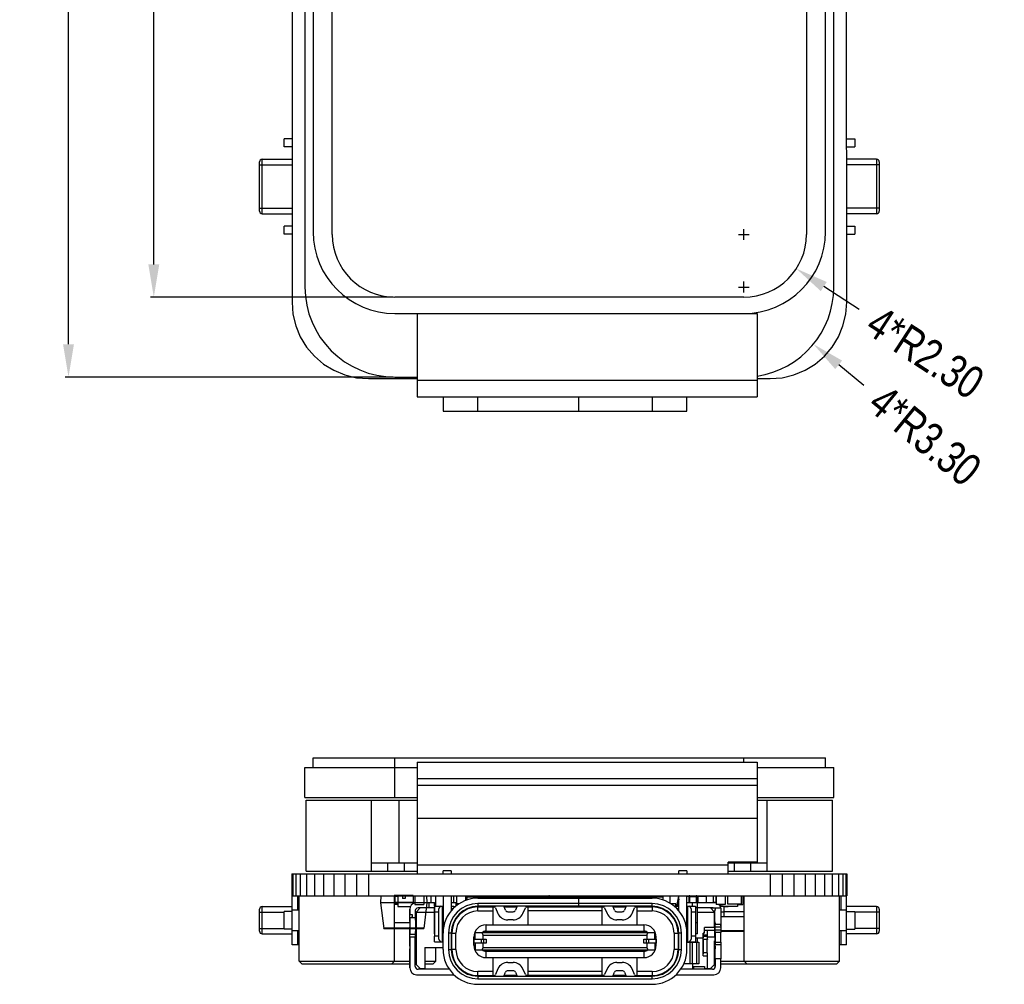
# Model space of a CAD drawing. Header units: inches. Extents: x -13 to 119, y -33 to 44.
# Tile 2 of 40: x 8 to 44, y -33 to 2. Entities that reach past the tile are written whole.
import ezdxf

# ---------------------------------------------------------------- set-up
doc = ezdxf.new("R2010")
doc.units = ezdxf.units.IN
doc.header["$LTSCALE"] = 1.21
doc.header["$MEASUREMENT"] = 0
doc.header["$PDMODE"] = 3
doc.header["$PDSIZE"] = 0.3125
doc.layers.get('0').update_dxf_attribs({"linetype": 'CONTINUOUS'})
doc.layers.get('Defpoints').update_dxf_attribs({"linetype": 'CONTINUOUS'})
doc.layers.add('DIM', color=3, linetype='CONTINUOUS')
doc.styles.get("Standard").update_dxf_attribs({"font": 'txt', "width": 0.8})
doc.dimstyles.get("Standard").update_dxf_attribs({"dimtxt": 0.15625, "dimasz": 0.1875, "dimexe": 0.125, "dimexo": 0.0625, "dimgap": 0.09, "dimtad": 0, "dimtih": 1, "dimtoh": 1, "dimzin": 4, "dimdsep": 46, "dimtxsty": 'Standard', "dimblk": '_FILLED', "dimblk1": '_FILLED', "dimblk2": '_FILLED', "dimcen": 0.09, "dimazin": 1, "dimtp": 0.01, "dimtm": 0.01, "dimtfac": 1, "dimtofl": 0, "dimtmove": 0, "dimatfit": 3, "dimldrblk": '_FILLED', "dimfxl": 1, "dimtolj": 1, "dimtzin": 4, "dimarcsym": 0})

# ---------------------------------------------------------------- blocks, each defined once
blk = doc.blocks.new('_FILLED')
at = {"color": 0, "linetype": 'ByBlock'}
blk.add_solid([(0, 0), (-1, 0.167), (-1, -0.167)], dxfattribs=at)
blk = doc.blocks.new('*D2')
at = {"layer": 'Defpoints', "color": 0}
for p in [(21.562, 24.397), (12.721, -7.953), (21.562, -7.953)]:
    blk.add_point(p, dxfattribs=at)
at = {"layer": 'DIM', "color": 0, "lineweight": -2}
for p, q in [((21.499, 24.397), (12.596, 24.397)), ((12.721, 23.197), (12.721, 13.592)), ((12.721, -6.753), (12.721, 2.852)), ((21.499, -7.953), (12.596, -7.953))]:
    blk.add_line(p, q, dxfattribs=at)
at = {"layer": 'DIM', "color": 0, "lineweight": -2, "xscale": 1.2, "yscale": 1.2, "zscale": 1.2}
for p, rotation in [((12.721, 24.397), 90), ((12.721, -7.953), 270)]:
    blk.add_blockref('_FILLED', p, dxfattribs=dict(at, rotation=rotation))
at = {"layer": 'DIM', "color": 0, "insert": (12.721, 8.222), "char_height": 1.2, "attachment_point": 5, "rotation": 90}
blk.add_mtext('\\A1;32.35 LCD AA', dxfattribs=at)
blk = doc.blocks.new('*D14')
at = {"layer": 'Defpoints', "color": 0}
for p in [(21.562, 25.397), (9.594, -10.883), (21.562, -10.883)]:
    blk.add_point(p, dxfattribs=at)
at = {"layer": 'DIM', "color": 0, "lineweight": -2}
for p, q in [((21.499, 25.397), (9.469, 25.397)), ((9.594, 24.197), (9.594, 11.187)), ((9.594, -9.683), (9.594, 3.327)), ((21.499, -10.883), (9.469, -10.883))]:
    blk.add_line(p, q, dxfattribs=at)
at = {"layer": 'DIM', "color": 0, "lineweight": -2, "xscale": 1.2, "yscale": 1.2, "zscale": 1.2}
for p, rotation in [((9.594, 25.397), 90), ((9.594, -10.883), 270)]:
    blk.add_blockref('_FILLED', p, dxfattribs=dict(at, rotation=rotation))
at = {"layer": 'DIM', "color": 0, "insert": (9.594, 7.257), "char_height": 1.2, "attachment_point": 5, "rotation": 90}
blk.add_mtext('\\A1;36.28 LCM', dxfattribs=at)
blk = doc.blocks.new('*D19')
at = {"layer": 'Defpoints', "color": 0}
for p in [(34.352, -5.653), (36.279, -6.909)]:
    blk.add_point(p, dxfattribs=at)
at = {"layer": 'DIM', "color": 0, "lineweight": -2}
for p, q in [((34.154, -5.653), (34.55, -5.653)), ((34.352, -5.851), (34.352, -5.455)), ((38.583, -8.41), (37.284, -7.564))]:
    blk.add_line(p, q, dxfattribs=at)
at = {"layer": 'DIM', "color": 0, "lineweight": -2, "xscale": 1.2, "yscale": 1.2, "zscale": 1.2, "rotation": 146.9113772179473}
blk.add_blockref('_FILLED', (36.279, -6.909), dxfattribs=at)
at = {"layer": 'DIM', "color": 0, "insert": (41.004, -9.988), "char_height": 1.2, "attachment_point": 5, "rotation": 326.9114}
blk.add_mtext('\\A1;4*R2.30', dxfattribs=at)
blk = doc.blocks.new('*D20')
at = {"layer": 'Defpoints', "color": 0}
for p in [(34.352, -7.583), (36.903, -9.675)]:
    blk.add_point(p, dxfattribs=at)
at = {"layer": 'DIM', "color": 0, "lineweight": -2}
for p, q in [((34.352, -7.781), (34.352, -7.385)), ((34.154, -7.583), (34.55, -7.583)), ((38.759, -11.197), (37.831, -10.436))]:
    blk.add_line(p, q, dxfattribs=at)
at = {"layer": 'DIM', "color": 0, "lineweight": -2, "xscale": 1.2, "yscale": 1.2, "zscale": 1.2, "rotation": 140.6456642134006}
blk.add_blockref('_FILLED', (36.903, -9.675), dxfattribs=at)
at = {"layer": 'DIM', "color": 0, "insert": (40.994, -13.03), "char_height": 1.2, "attachment_point": 5, "rotation": 320.6457}
blk.add_mtext('\\A1;4*R3.30', dxfattribs=at)

msp = doc.modelspace()

# ---------------------------------------------------------------- linework, layer by layer
at = {"color": 7, "linetype": 'Continuous'}
for p, q in [((17.788, 22.649), (17.797, -8.141)), ((38.125, -8.141), (38.117, 22.649)), ((18.262, 22.097), (18.262, -7.583)), ((18.562, 22.097), (18.562, -5.553)), ((19.262, -5.653), (19.262, 22.097)), ((36.652, 22.097), (36.652, -5.653)), ((37.352, -5.553), (37.352, 22.097)), ((37.652, -7.583), (37.652, 22.097)), ((17.497, -2.446), (17.497, -2.146)), ((17.797, -2.146), (17.497, -2.146)), ((38.117, -2.146), (38.417, -2.146)), ((38.417, -2.146), (38.417, -2.446)), ((17.797, -2.446), (17.497, -2.446)), ((38.117, -2.446), (38.417, -2.446)), ((16.597, -4.796), (16.597, -2.996)), ((16.597, -3.096), (17.797, -3.096)), ((16.697, -4.896), (16.697, -2.896)), ((16.697, -2.896), (17.797, -2.896)), ((39.217, -2.896), (38.117, -2.896)), ((39.317, -3.096), (38.117, -3.096)), ((39.217, -2.896), (39.217, -4.896)), ((39.317, -2.996), (39.317, -4.796)), ((16.597, -4.696), (17.797, -4.696)), ((16.697, -4.896), (17.797, -4.896)), ((39.317, -4.696), (38.117, -4.696)), ((39.217, -4.896), (38.117, -4.896)), ((17.797, -5.346), (17.497, -5.346)), ((17.497, -5.646), (17.497, -5.346)), ((38.117, -5.346), (38.417, -5.346)), ((38.417, -5.346), (38.417, -5.646)), ((17.797, -5.646), (17.497, -5.646)), ((38.117, -5.646), (38.417, -5.646)), ((17.797, -8.141), (17.823, -8.579)), ((34.352, -7.953), (21.562, -7.953)), ((38.091, -8.579), (38.125, -8.141)), ((17.823, -8.579), (17.925, -9.006)), ((21.562, -8.553), (34.837, -8.553)), ((22.377, -8.553), (22.377, -11.603)), ((34.837, -8.553), (34.837, -11.603)), ((37.988, -9.006), (38.091, -8.579)), ((17.925, -9.006), (18.093, -9.412)), ((37.82, -9.412), (37.988, -9.006)), ((18.093, -9.412), (18.323, -9.786)), ((37.591, -9.786), (37.82, -9.412)), ((18.323, -9.786), (18.608, -10.12)), ((37.306, -10.12), (37.591, -9.786)), ((18.608, -10.12), (18.942, -10.406)), ((18.942, -10.406), (19.316, -10.635)), ((36.597, -10.635), (36.972, -10.406)), ((36.972, -10.406), (37.306, -10.12)), ((19.316, -10.635), (19.722, -10.803)), ((19.722, -10.803), (20.149, -10.906)), ((35.765, -10.906), (36.192, -10.803)), ((36.192, -10.803), (36.597, -10.635)), ((20.149, -10.906), (20.587, -10.94)), ((20.587, -10.94), (22.377, -10.939)), ((21.562, -10.883), (22.377, -10.883)), ((22.377, -11.003), (34.837, -11.003)), ((34.837, -10.932), (35.314, -10.931)), ((35.314, -10.931), (35.765, -10.906)), ((22.377, -11.603), (34.837, -11.603)), ((23.327, -11.603), (23.327, -12.138)), ((24.607, -12.137), (24.607, -11.603)), ((28.297, -11.603), (28.297, -12.137)), ((28.307, -11.722), (28.297, -11.722)), ((28.297, -11.807), (28.307, -11.807)), ((28.307, -12.137), (28.307, -11.603)), ((30.987, -11.603), (30.987, -12.137)), ((32.267, -12.137), (32.267, -11.603)), ((23.327, -12.138), (32.267, -12.137)), ((28.297, -12.037), (28.307, -12.037)), ((18.562, -25.2), (18.562, -24.85)), ((18.562, -24.85), (37.352, -24.85)), ((21.562, -26.3), (21.562, -24.85)), ((34.352, -25), (34.352, -24.85)), ((37.352, -25.2), (37.352, -24.85)), ((18.262, -26.3), (18.262, -25.2)), ((18.262, -25.2), (22.377, -25.2)), ((22.377, -25), (22.377, -29.1)), ((22.377, -25), (34.837, -25)), ((34.837, -25), (34.837, -28.672)), ((34.837, -25.2), (37.652, -25.2)), ((37.652, -26.3), (37.652, -25.2)), ((22.377, -25.6), (34.837, -25.6)), ((22.377, -25.849), (34.837, -25.849)), ((18.262, -26.3), (22.377, -26.3)), ((34.837, -26.3), (37.652, -26.3)), ((18.307, -29), (18.307, -26.4)), ((18.307, -26.4), (22.377, -26.4)), ((20.707, -29), (20.707, -26.4)), ((21.707, -26.4), (21.707, -28.7)), ((34.837, -26.4), (37.607, -26.4)), ((35.207, -29), (35.207, -26.4)), ((37.607, -29), (37.607, -26.4)), ((22.377, -27.059), (34.837, -27.059)), ((20.707, -28.7), (22.377, -28.7)), ((21.307, -29), (21.307, -28.7)), ((21.907, -29), (21.907, -28.7)), ((22.377, -28.774), (33.777, -28.774)), ((34.837, -28.672), (33.777, -28.672)), ((33.777, -29.1), (33.777, -28.672)), ((33.777, -28.7), (35.207, -28.7)), ((34.007, -29), (34.007, -28.7)), ((34.207, -28.672), (34.207, -28.7)), ((34.607, -29), (34.607, -28.7)), ((17.788, -29.1), (17.788, -29.9)), ((17.788, -29.1), (38.125, -29.1)), ((17.797, -29.1), (17.797, -29.9)), ((17.823, -29.1), (17.823, -29.9)), ((17.925, -29.1), (17.925, -29.9)), ((18.093, -29.1), (18.093, -29.9)), ((18.307, -29), (22.377, -29)), ((18.323, -29.1), (18.323, -29.9)), ((18.608, -29.1), (18.608, -29.9)), ((18.942, -29.1), (18.942, -29.9)), ((19.316, -29.1), (19.316, -29.9)), ((19.722, -29.1), (19.722, -29.9)), ((20.149, -29.1), (20.149, -29.9)), ((20.587, -29.1), (20.587, -29.9)), ((23.327, -29.1), (23.327, -28.99)), ((23.627, -28.99), (23.327, -28.99)), ((23.627, -28.99), (23.627, -29.1)), ((32.267, -28.99), (31.967, -28.99)), ((31.967, -29.1), (31.967, -28.99)), ((32.267, -28.99), (32.267, -29.1)), ((33.777, -29), (37.607, -29)), ((35.314, -29.1), (35.314, -29.9)), ((35.765, -29.1), (35.765, -29.9)), ((36.192, -29.1), (36.192, -29.9)), ((36.597, -29.1), (36.597, -29.9)), ((36.972, -29.1), (36.972, -29.9)), ((37.306, -29.1), (37.306, -29.9)), ((37.591, -29.1), (37.591, -29.9)), ((37.82, -29.1), (37.82, -29.9)), ((37.988, -29.1), (37.988, -29.9)), ((38.091, -29.1), (38.091, -29.9)), ((38.125, -29.1), (38.125, -29.9)), ((17.796, -29.9), (38.125, -29.9)), ((17.797, -31.7), (17.797, -29.9)), ((17.997, -30.428), (17.997, -29.9)), ((18.047, -32.3), (18.047, -29.9)), ((21.547, -32.3), (21.547, -29.9)), ((21.558, -29.925), (21.558, -30.2)), ((21.664, -29.925), (21.558, -29.925)), ((21.633, -29.9), (21.633, -29.925)), ((21.664, -29.9), (21.664, -30.3)), ((22.292, -29.9), (22.292, -30.225)), ((22.622, -29.9), (22.622, -30.225)), ((22.873, -29.9), (22.873, -30.15)), ((23.067, -30.29), (23.067, -29.9)), ((23.327, -29.9), (23.327, -31.27)), ((23.627, -29.9), (23.627, -30.446)), ((23.715, -29.9), (23.715, -30.15)), ((23.816, -29.9), (23.816, -30.2)), ((24.146, -29.9), (24.146, -30.078)), ((24.197, -29.94), (24.197, -30.059)), ((24.197, -29.94), (31.397, -29.94)), ((24.347, -29.94), (24.347, -29.9)), ((24.597, -29.9), (24.597, -29.94)), ((24.612, -29.94), (24.612, -29.9)), ((24.657, -29.94), (24.657, -29.9)), ((25.157, -29.94), (25.157, -29.9)), ((25.387, -29.9), (25.387, -29.94)), ((25.407, -29.94), (25.407, -29.9)), ((25.447, -29.99), (25.447, -29.94)), ((25.647, -29.9), (25.647, -29.94)), ((25.827, -29.99), (25.827, -29.94)), ((25.829, -29.9), (25.829, -29.94)), ((25.947, -29.94), (25.947, -29.9)), ((26.147, -29.9), (26.147, -29.94)), ((26.34, -29.9), (26.34, -29.94)), ((26.447, -29.94), (26.447, -29.9)), ((26.647, -29.9), (26.647, -29.94)), ((26.67, -29.9), (26.67, -29.94)), ((26.947, -29.94), (26.947, -29.9)), ((27.147, -29.9), (27.147, -29.94)), ((27.194, -29.931), (27.194, -29.94)), ((27.194, -29.931), (27.447, -29.931)), ((27.225, -29.94), (27.225, -29.9)), ((27.447, -29.94), (27.447, -29.9)), ((27.647, -29.9), (27.647, -29.94)), ((27.947, -29.94), (27.947, -29.9)), ((28.147, -29.9), (28.147, -29.94)), ((28.353, -29.9), (28.353, -29.94)), ((28.447, -29.94), (28.447, -29.9)), ((28.647, -29.9), (28.647, -29.94)), ((28.865, -29.9), (28.865, -29.94)), ((28.947, -29.94), (28.947, -29.9)), ((29.147, -29.9), (29.147, -29.94)), ((29.195, -29.9), (29.195, -29.94)), ((29.447, -29.94), (29.447, -29.9)), ((29.647, -29.9), (29.647, -29.94)), ((29.706, -29.9), (29.706, -29.94)), ((29.767, -29.94), (29.767, -29.99)), ((29.947, -29.94), (29.947, -29.9)), ((30.147, -29.99), (30.147, -29.94)), ((30.187, -29.9), (30.187, -29.94)), ((30.207, -29.94), (30.207, -29.9)), ((30.437, -29.94), (30.437, -29.9)), ((30.937, -29.94), (30.937, -29.9)), ((30.987, -29.9), (30.987, -29.94)), ((31.007, -29.94), (31.007, -29.9)), ((31.247, -29.9), (31.247, -29.94)), ((31.309, -29.92), (31.247, -29.92)), ((31.309, -29.9), (31.309, -29.94)), ((31.397, -30.059), (31.397, -29.94)), ((31.639, -29.9), (31.639, -30.17)), ((31.901, -30.29), (31.967, -29.92)), ((31.967, -30.446), (31.967, -29.9)), ((32.267, -31.268), (32.267, -29.9)), ((32.267, -29.917), (32.338, -29.917)), ((32.338, -29.9), (32.338, -29.928)), ((32.338, -29.931), (32.643, -29.931)), ((32.338, -29.931), (32.338, -30.15)), ((32.368, -30.15), (32.368, -29.9)), ((32.612, -29.9), (32.612, -30.15)), ((32.643, -30.15), (32.643, -29.931)), ((32.668, -29.9), (32.668, -30.15)), ((32.668, -29.917), (32.973, -29.917)), ((32.973, -29.9), (32.973, -30.15)), ((33.227, -29.9), (33.227, -30.15)), ((33.322, -29.9), (33.322, -30.15)), ((33.341, -29.9), (33.341, -30.225)), ((33.671, -29.9), (33.671, -30.225)), ((33.752, -29.9), (33.752, -30.2)), ((34.252, -29.9), (34.252, -30.2)), ((34.319, -29.9), (34.319, -30.225)), ((34.319, -29.917), (34.367, -29.917)), ((34.367, -32.3), (34.367, -29.9)), ((37.867, -32.3), (37.867, -29.9)), ((37.917, -30.428), (37.917, -29.9)), ((38.117, -31.7), (38.117, -29.9)), ((16.697, -31.3), (16.697, -30.3)), ((16.697, -30.3), (17.797, -30.3)), ((21.664, -30.225), (21.547, -30.225)), ((21.558, -30.2), (21.664, -30.2)), ((21.583, -30.225), (21.583, -30.2)), ((21.633, -30.2), (21.633, -30.225)), ((21.664, -30.3), (22.129, -30.3)), ((21.936, -30), (21.836, -30)), ((22.009, -30.3), (22.009, -30.301)), ((22.009, -30.301), (22.128, -30.301)), ((22.083, -30.301), (22.083, -30.3)), ((22.292, -30.225), (22.622, -30.225)), ((22.373, -30.225), (22.373, -30.235)), ((22.531, -30.235), (22.373, -30.235)), ((22.377, -30.225), (22.377, -30.235)), ((22.527, -30.225), (22.527, -30.235)), ((22.531, -30.225), (22.531, -30.235)), ((22.622, -30.15), (23.008, -30.15)), ((22.808, -30.15), (22.808, -30.348)), ((23.007, -30.29), (23.007, -31.39)), ((23.007, -30.29), (23.327, -30.29)), ((23.008, -30.29), (23.008, -30.15)), ((23.307, -31.59), (23.307, -30.29)), ((23.316, -30.29), (23.327, -30.279)), ((23.327, -30.281), (23.318, -30.29)), ((23.627, -30.15), (23.809, -30.15)), ((23.627, -30.29), (23.707, -30.29)), ((23.742, -30.332), (23.707, -30.29)), ((23.715, -30.3), (23.773, -30.3)), ((23.809, -30.272), (23.809, -30.15)), ((23.911, -30.2), (23.809, -30.2)), ((24.602, -30.31), (25.215, -30.31)), ((24.607, -29.99), (30.987, -29.99)), ((24.607, -30.19), (24.607, -30.29)), ((28.297, -30.19), (24.607, -30.19)), ((28.307, -30.29), (24.607, -30.29)), ((24.607, -30.46), (24.607, -30.31)), ((25.147, -30.31), (25.147, -30.97)), ((25.611, -30.43), (25.55, -30.29)), ((25.558, -30.31), (26.035, -30.31)), ((25.827, -30.31), (25.827, -30.29)), ((26.044, -30.29), (25.982, -30.43)), ((26.378, -30.31), (29.215, -30.31)), ((26.447, -30.97), (26.447, -30.31)), ((26.725, -30.31), (26.697, -30.29)), ((26.847, -30.29), (26.847, -30.31)), ((27.248, -30.31), (27.22, -30.29)), ((28.297, -29.99), (28.297, -30.29)), ((28.297, -30.02), (28.307, -30.02)), ((28.307, -30.29), (28.307, -29.99)), ((30.987, -30.19), (28.307, -30.19)), ((30.987, -30.29), (28.307, -30.29)), ((28.374, -30.29), (28.345, -30.31)), ((28.747, -30.31), (28.747, -30.29)), ((28.897, -30.29), (28.868, -30.31)), ((29.147, -30.31), (29.147, -30.97)), ((29.611, -30.43), (29.55, -30.29)), ((29.558, -30.31), (30.035, -30.31)), ((29.767, -30.29), (29.767, -30.31)), ((30.044, -30.29), (29.982, -30.43)), ((30.378, -30.31), (30.992, -30.31)), ((30.447, -30.97), (30.447, -30.31)), ((30.987, -30.29), (30.987, -30.19)), ((30.987, -30.31), (30.987, -30.46)), ((31.858, -30.2), (31.683, -30.2)), ((31.887, -30.29), (31.852, -30.331)), ((31.858, -30.324), (31.858, -30.2)), ((31.887, -30.29), (31.967, -30.29)), ((31.967, -30.031), (31.921, -30.29)), ((32.267, -30.15), (33.341, -30.15)), ((32.267, -30.29), (32.287, -30.29)), ((32.287, -30.29), (32.587, -30.29)), ((32.287, -30.29), (32.287, -31.59)), ((32.457, -30.15), (32.457, -30.29)), ((32.587, -30.29), (32.587, -31.59)), ((32.658, -30.348), (32.658, -30.15)), ((33.671, -30.225), (33.341, -30.225)), ((33.433, -30.225), (33.433, -30.235)), ((33.59, -30.235), (33.433, -30.235)), ((34.122, -30.3), (33.487, -30.3)), ((33.507, -30.3), (33.507, -30.235)), ((33.511, -30.225), (33.511, -30.235)), ((33.59, -30.225), (33.59, -30.235)), ((33.617, -30.3), (33.617, -30.665)), ((33.627, -30.301), (33.627, -30.3)), ((33.627, -30.301), (33.777, -30.301)), ((33.666, -30.301), (33.666, -30.3)), ((33.697, -30.301), (33.697, -30.3)), ((33.698, -30.3), (33.698, -30.301)), ((33.731, -30.301), (33.731, -30.3)), ((33.752, -30.2), (34.252, -30.2)), ((33.777, -30.301), (33.777, -30.3)), ((33.948, -30.201), (33.948, -30.2)), ((33.948, -30.201), (34.068, -30.201)), ((34.007, -30.201), (34.007, -30.2)), ((34.068, -30.201), (34.068, -30.2)), ((34.122, -30.2), (34.122, -30.3)), ((34.122, -30.225), (34.319, -30.225)), ((34.228, -30.235), (34.122, -30.235)), ((34.224, -30.225), (34.224, -30.235)), ((34.228, -30.225), (34.228, -30.235)), ((39.217, -30.3), (38.117, -30.3)), ((39.217, -30.3), (39.217, -31.3)), ((16.597, -31.2), (16.597, -30.4)), ((16.597, -30.5), (17.497, -30.5)), ((17.497, -31.125), (17.497, -30.475)), ((17.797, -30.475), (17.497, -30.475)), ((18.047, -30.428), (17.795, -30.428)), ((22.106, -30.852), (22.106, -30.4)), ((22.106, -30.4), (22.108, -30.4)), ((22.108, -30.4), (22.108, -30.602)), ((22.108, -30.702), (22.108, -30.602)), ((22.204, -30.602), (22.108, -30.602)), ((22.204, -30.702), (22.204, -30.602)), ((22.308, -30.448), (22.308, -30.702)), ((22.336, -30.5), (22.486, -30.35)), ((22.336, -30.702), (22.336, -30.5)), ((22.337, -30.5), (22.336, -30.5)), ((22.487, -30.35), (22.337, -30.5)), ((22.337, -30.5), (22.337, -30.702)), ((22.338, -30.5), (22.488, -30.35)), ((22.338, -31.7), (22.338, -30.5)), ((22.338, -30.5), (22.338, -32.42)), ((22.338, -30.5), (22.998, -30.5)), ((23.007, -30.348), (22.408, -30.348)), ((22.488, -30.35), (22.486, -30.35)), ((23.007, -30.35), (22.488, -30.35)), ((22.873, -30.348), (22.873, -30.35)), ((22.998, -30.35), (22.998, -30.5)), ((22.998, -30.5), (22.998, -31.3)), ((23.007, -30.49), (23.157, -30.49)), ((23.157, -30.49), (23.157, -31.39)), ((23.647, -30.38), (23.647, -30.427)), ((23.689, -30.38), (23.647, -30.38)), ((24.607, -30.46), (25.147, -30.46)), ((25.248, -30.349), (25.337, -30.551)), ((25.703, -30.49), (25.891, -30.49)), ((26.257, -30.551), (26.346, -30.349)), ((29.147, -30.46), (26.447, -30.46)), ((29.248, -30.349), (29.337, -30.551)), ((29.703, -30.49), (29.891, -30.49)), ((30.257, -30.551), (30.346, -30.349)), ((30.447, -30.46), (30.987, -30.46)), ((31.947, -30.38), (31.904, -30.38)), ((31.947, -30.38), (31.947, -30.426)), ((32.437, -30.49), (32.587, -30.49)), ((32.437, -31.39), (32.437, -30.49)), ((33.208, -30.348), (32.587, -30.348)), ((32.658, -30.35), (32.587, -30.35)), ((32.656, -30.35), (32.656, -30.348)), ((33.128, -30.35), (32.658, -30.35)), ((32.658, -30.5), (32.658, -30.35)), ((32.658, -30.9), (32.658, -30.35)), ((32.658, -30.5), (33.278, -30.5)), ((32.658, -31.3), (32.658, -30.5)), ((33.007, -30.35), (33.007, -30.348)), ((33.117, -30.35), (33.117, -30.348)), ((33.278, -30.5), (33.128, -30.35)), ((33.13, -30.352), (33.135, -30.35)), ((33.135, -30.35), (33.508, -30.35)), ((33.228, -30.45), (33.293, -30.45)), ((33.278, -31.07), (33.278, -30.5)), ((33.293, -30.86), (33.293, -30.45)), ((33.508, -30.35), (33.508, -31.15)), ((33.617, -30.51), (33.508, -30.51)), ((33.508, -30.665), (34.367, -30.665)), ((33.617, -30.485), (34.367, -30.485)), ((38.119, -30.428), (37.867, -30.428)), ((38.117, -30.475), (38.417, -30.475)), ((38.417, -30.475), (38.417, -31.125)), ((39.317, -30.5), (38.417, -30.5)), ((39.317, -30.4), (39.317, -31.2)), ((22.106, -30.9), (21.547, -30.9)), ((22.106, -30.852), (22.106, -30.952)), ((22.106, -30.952), (22.106, -31.052)), ((22.108, -30.702), (22.108, -31.312)), ((22.108, -30.702), (22.179, -30.702)), ((22.204, -30.702), (22.338, -30.702)), ((22.319, -30.802), (22.319, -31.212)), ((22.319, -30.802), (22.338, -30.802)), ((23.007, -30.9), (22.998, -30.9)), ((23.327, -30.69), (23.307, -30.69)), ((23.307, -30.84), (23.327, -30.84)), ((23.327, -31.04), (23.307, -31.04)), ((24.902, -31.2), (24.902, -30.97)), ((24.902, -30.97), (30.692, -30.97)), ((25.891, -30.79), (25.703, -30.79)), ((29.891, -30.79), (29.703, -30.79)), ((30.692, -30.97), (30.692, -31.2)), ((32.287, -30.69), (32.267, -30.69)), ((32.267, -30.84), (32.287, -30.84)), ((32.287, -31.04), (32.267, -31.04)), ((32.658, -30.9), (32.587, -30.9)), ((33.293, -30.86), (33.278, -30.86)), ((33.482, -30.96), (33.278, -30.96)), ((33.306, -31.752), (33.306, -31.022)), ((16.597, -31.1), (17.497, -31.1)), ((16.697, -31.3), (17.797, -31.3)), ((17.797, -31.125), (17.497, -31.125)), ((17.795, -31.172), (18.047, -31.172)), ((17.997, -31.7), (17.997, -31.172)), ((21.818, -31.1), (21.955, -31.1)), ((22.106, -31.75), (22.106, -31.05)), ((22.106, -31.2), (22.106, -31.052)), ((22.106, -31.752), (22.106, -31.052)), ((22.108, -31.412), (22.108, -31.312)), ((22.108, -31.312), (22.338, -31.312)), ((22.308, -31.297), (22.308, -31.312)), ((22.308, -31.312), (22.308, -31.412)), ((22.338, -31.212), (22.319, -31.212)), ((22.336, -31.6), (22.336, -31.312)), ((22.337, -31.312), (22.337, -31.7)), ((23.007, -31.3), (22.998, -31.3)), ((23.007, -31.59), (23.007, -31.39)), ((23.157, -31.39), (23.007, -31.39)), ((23.307, -31.19), (23.327, -31.19)), ((23.327, -31.87), (23.327, -31.27)), ((23.527, -31.27), (23.527, -31.87)), ((23.627, -31.27), (23.527, -31.27)), ((23.627, -31.27), (23.627, -31.87)), ((23.647, -31.078), (23.647, -31.27)), ((23.647, -31.87), (23.647, -31.27)), ((23.647, -31.27), (23.797, -31.27)), ((23.797, -31.87), (23.797, -31.27)), ((24.502, -31.495), (24.502, -31.26)), ((31.092, -31.26), (24.502, -31.26)), ((24.792, -31.345), (24.758, -31.26)), ((24.792, -31.495), (24.792, -31.345)), ((24.792, -31.345), (30.802, -31.345)), ((24.872, -31.254), (24.872, -31.22)), ((26.372, -31.22), (24.872, -31.22)), ((24.872, -31.259), (24.872, -31.254)), ((24.902, -31.2), (30.692, -31.2)), ((25.222, -31.22), (25.222, -31.26)), ((26.372, -31.26), (26.372, -31.22)), ((26.722, -31.22), (26.372, -31.22)), ((26.722, -31.22), (26.722, -31.26)), ((26.722, -31.255), (26.922, -31.255)), ((27.172, -31.22), (26.922, -31.22)), ((26.922, -31.26), (26.922, -31.22)), ((27.172, -31.22), (27.172, -31.26)), ((27.172, -31.255), (27.422, -31.255)), ((27.672, -31.22), (27.422, -31.22)), ((27.422, -31.26), (27.422, -31.22)), ((27.672, -31.22), (27.672, -31.26)), ((27.672, -31.255), (27.922, -31.255)), ((28.172, -31.22), (27.922, -31.22)), ((27.922, -31.26), (27.922, -31.22)), ((28.172, -31.22), (28.172, -31.26)), ((28.172, -31.255), (28.422, -31.255)), ((28.672, -31.22), (28.422, -31.22)), ((28.422, -31.26), (28.422, -31.22)), ((28.672, -31.22), (28.672, -31.26)), ((28.672, -31.255), (28.872, -31.255)), ((30.372, -31.22), (28.872, -31.22)), ((28.872, -31.26), (28.872, -31.22)), ((29.222, -31.22), (29.222, -31.26)), ((30.722, -31.22), (30.372, -31.22)), ((30.372, -31.26), (30.372, -31.22)), ((30.722, -31.22), (30.722, -31.254)), ((30.722, -31.259), (30.722, -31.254)), ((30.802, -31.345), (30.836, -31.26)), ((30.802, -31.345), (30.802, -31.495)), ((31.092, -31.495), (31.092, -31.26)), ((31.797, -31.27), (31.947, -31.27)), ((31.797, -31.27), (31.797, -31.87)), ((31.947, -31.077), (31.947, -31.27)), ((31.947, -31.27), (31.947, -31.87)), ((32.067, -31.27), (31.967, -31.27)), ((31.967, -31.87), (31.967, -31.27)), ((32.067, -31.87), (32.067, -31.27)), ((32.267, -31.19), (32.287, -31.19)), ((32.267, -31.87), (32.267, -31.27)), ((32.587, -31.39), (32.437, -31.39)), ((32.658, -31.3), (32.587, -31.3)), ((32.908, -31.272), (32.857, -31.272)), ((32.857, -31.272), (32.857, -31.45)), ((32.859, -31.337), (32.858, -31.272)), ((32.859, -31.337), (33.009, -31.337)), ((32.859, -31.4), (32.859, -31.337)), ((33.009, -31.4), (32.859, -31.4)), ((32.859, -31.5), (32.859, -31.4)), ((33.278, -31.07), (32.908, -31.07)), ((32.908, -31.272), (32.908, -31.07)), ((32.908, -31.17), (33.278, -31.17)), ((33.008, -31.17), (33.009, -31.337)), ((33.009, -31.337), (33.009, -31.4)), ((33.009, -31.4), (33.009, -31.5)), ((33.277, -31.17), (33.277, -31.42)), ((33.278, -31.05), (33.306, -31.05)), ((33.278, -31.07), (33.278, -31.17)), ((33.306, -31.15), (33.278, -31.15)), ((33.307, -31.25), (33.307, -31.15)), ((33.507, -31.25), (33.307, -31.25)), ((33.307, -31.25), (33.307, -31.698)), ((33.508, -31.05), (33.308, -31.05)), ((33.308, -31.15), (33.308, -31.05)), ((33.508, -31.06), (33.308, -31.06)), ((33.308, -31.15), (33.508, -31.15)), ((33.507, -31.15), (33.507, -31.25)), ((34.367, -31.184), (33.507, -31.184)), ((33.507, -31.2), (34.367, -31.2)), ((33.507, -31.6), (33.507, -31.25)), ((37.867, -31.172), (38.119, -31.172)), ((37.917, -31.7), (37.917, -31.172)), ((38.117, -31.125), (38.417, -31.125)), ((39.217, -31.3), (38.117, -31.3)), ((39.317, -31.1), (38.417, -31.1)), ((18.047, -31.7), (17.797, -31.7)), ((22.106, -31.75), (22.106, -31.6)), ((22.106, -31.752), (22.106, -31.75)), ((22.106, -31.752), (22.106, -31.852)), ((22.108, -31.412), (22.108, -32.55)), ((22.108, -31.412), (22.308, -31.412)), ((22.308, -32.5), (22.308, -31.412)), ((22.336, -31.6), (22.308, -31.6)), ((22.308, -31.75), (22.336, -31.75)), ((22.336, -31.6), (22.336, -31.75)), ((22.336, -31.75), (22.336, -31.85)), ((22.338, -31.7), (22.337, -31.7)), ((23.007, -31.59), (23.327, -31.59)), ((23.627, -31.495), (23.647, -31.495)), ((23.647, -31.645), (23.627, -31.645)), ((23.641, -31.645), (23.641, -31.495)), ((24.452, -31.495), (24.452, -31.42)), ((24.452, -31.42), (24.502, -31.42)), ((24.452, -31.495), (24.452, -31.645)), ((24.452, -31.495), (24.902, -31.495)), ((24.452, -31.72), (24.452, -31.645)), ((24.902, -31.645), (24.452, -31.645)), ((24.502, -31.72), (24.452, -31.72)), ((24.459, -31.645), (24.459, -31.495)), ((24.502, -31.645), (24.502, -31.88)), ((24.727, -31.495), (24.727, -31.645)), ((24.792, -31.795), (24.792, -31.645)), ((24.82, -31.645), (24.82, -31.495)), ((24.902, -31.495), (24.902, -31.645)), ((30.692, -31.495), (31.142, -31.495)), ((30.692, -31.645), (30.692, -31.495)), ((31.142, -31.645), (30.692, -31.645)), ((30.774, -31.495), (30.774, -31.645)), ((30.802, -31.645), (30.802, -31.795)), ((30.867, -31.645), (30.867, -31.495)), ((31.092, -31.42), (31.142, -31.42)), ((31.092, -31.645), (31.092, -31.88)), ((31.142, -31.72), (31.092, -31.72)), ((31.135, -31.495), (31.135, -31.645)), ((31.142, -31.495), (31.142, -31.42)), ((31.142, -31.645), (31.142, -31.495)), ((31.142, -31.72), (31.142, -31.645)), ((31.947, -31.495), (31.967, -31.495)), ((31.967, -31.645), (31.947, -31.645)), ((31.952, -31.495), (31.952, -31.645)), ((32.287, -31.59), (32.267, -31.59)), ((32.267, -31.6), (32.709, -31.6)), ((32.287, -31.59), (32.587, -31.59)), ((32.39, -32.4), (32.39, -31.6)), ((32.464, -31.6), (32.464, -32.4)), ((32.47, -31.59), (32.47, -31.6)), ((32.506, -31.59), (32.506, -31.6)), ((32.587, -31.45), (32.857, -31.45)), ((32.613, -31.6), (32.613, -32.4)), ((32.656, -31.6), (32.656, -31.45)), ((32.657, -31.6), (32.657, -31.45)), ((32.709, -31.6), (32.709, -32.4)), ((32.856, -31.45), (32.856, -31.5)), ((32.856, -31.45), (32.856, -31.5)), ((32.856, -31.5), (32.858, -31.5)), ((32.858, -31.5), (32.858, -31.563)), ((32.858, -31.563), (32.859, -32.037)), ((32.859, -31.5), (33.016, -31.5)), ((32.859, -32), (32.859, -31.5)), ((33.277, -31.42), (33.009, -31.42)), ((33.009, -32), (33.009, -31.5)), ((33.016, -31.51), (33.009, -31.51)), ((33.016, -31.5), (33.016, -31.51)), ((33.276, -31.55), (33.306, -31.55)), ((33.276, -32.42), (33.276, -31.55)), ((33.306, -31.75), (33.276, -31.75)), ((33.306, -31.752), (33.306, -31.852)), ((33.307, -31.6), (33.507, -31.6)), ((33.307, -31.7), (33.307, -31.698)), ((33.508, -31.7), (33.308, -31.7)), ((33.308, -32.21), (33.308, -31.7)), ((33.507, -31.6), (33.507, -31.7)), ((33.508, -31.7), (33.508, -32.21)), ((38.117, -31.7), (37.867, -31.7)), ((22.106, -32.55), (22.106, -31.852)), ((22.106, -31.852), (22.106, -31.852)), ((22.308, -31.85), (22.336, -31.85)), ((22.336, -32.42), (22.336, -31.85)), ((22.658, -31.8), (22.658, -32.57)), ((22.658, -31.8), (23.327, -31.8)), ((23.067, -32.3), (23.067, -31.8)), ((23.527, -31.87), (23.627, -31.87)), ((23.797, -31.87), (23.647, -31.87)), ((24.502, -31.88), (31.092, -31.88)), ((24.758, -31.88), (24.792, -31.795)), ((24.792, -31.795), (30.802, -31.795)), ((24.872, -31.885), (24.872, -31.88)), ((24.872, -31.92), (24.872, -31.885)), ((24.872, -31.92), (25.222, -31.92)), ((24.902, -32.17), (24.902, -31.94)), ((24.902, -31.94), (30.692, -31.94)), ((25.222, -31.88), (25.222, -31.92)), ((26.372, -31.92), (26.372, -31.88)), ((26.372, -31.92), (26.722, -31.92)), ((26.722, -31.88), (26.722, -31.92)), ((26.922, -31.92), (26.922, -31.88)), ((26.922, -31.92), (27.172, -31.92)), ((27.172, -31.88), (27.172, -31.92)), ((27.422, -31.92), (27.422, -31.88)), ((27.422, -31.92), (27.672, -31.92)), ((27.672, -31.88), (27.672, -31.92)), ((27.922, -31.92), (27.922, -31.88)), ((27.922, -31.92), (28.172, -31.92)), ((28.172, -31.88), (28.172, -31.92)), ((28.422, -31.92), (28.422, -31.88)), ((28.422, -31.92), (28.672, -31.92)), ((28.672, -31.88), (28.672, -31.92)), ((28.872, -31.92), (28.872, -31.88)), ((28.872, -31.92), (29.222, -31.92)), ((29.222, -31.88), (29.222, -31.92)), ((30.372, -31.92), (30.372, -31.88)), ((30.372, -31.92), (30.722, -31.92)), ((30.692, -31.94), (30.692, -32.17)), ((30.722, -31.885), (30.722, -31.92)), ((30.802, -31.795), (30.836, -31.88)), ((31.947, -31.87), (31.797, -31.87)), ((31.967, -31.87), (32.067, -31.87)), ((33.009, -32), (32.859, -32)), ((32.859, -32.1), (32.859, -32)), ((32.859, -32.1), (33.009, -32.1)), ((33.007, -32.1), (33.006, -32.57)), ((33.009, -32), (33.009, -32.1)), ((33.306, -31.85), (33.276, -31.85)), ((33.306, -32.5), (33.306, -31.852)), ((18.047, -32.3), (18.147, -32.4)), ((18.047, -32.3), (22.106, -32.3)), ((18.147, -32.4), (22.106, -32.4)), ((21.547, -32.3), (21.447, -32.4)), ((22.308, -32.3), (22.336, -32.3)), ((22.308, -32.4), (22.336, -32.4)), ((22.486, -32.57), (22.336, -32.42)), ((22.338, -32.42), (22.336, -32.42)), ((22.338, -32.42), (22.488, -32.57)), ((22.658, -32.3), (23.067, -32.3)), ((22.658, -32.4), (22.967, -32.4)), ((23.067, -32.3), (22.967, -32.4)), ((23.797, -32.419), (23.797, -32.385)), ((24.902, -32.17), (30.692, -32.17)), ((25.147, -32.17), (25.147, -32.83)), ((25.703, -32.35), (25.891, -32.35)), ((26.447, -32.83), (26.447, -32.17)), ((29.147, -32.17), (29.147, -32.83)), ((29.703, -32.35), (29.891, -32.35)), ((30.447, -32.83), (30.447, -32.17)), ((31.797, -32.421), (31.797, -32.385)), ((32.709, -32.4), (32.147, -32.4)), ((32.476, -32.4), (32.476, -32.57)), ((33.126, -32.57), (33.276, -32.42)), ((33.276, -32.3), (33.306, -32.3)), ((33.276, -32.4), (33.306, -32.4)), ((33.508, -32.21), (33.308, -32.21)), ((33.308, -32.21), (33.308, -32.5)), ((33.508, -32.55), (33.508, -32.21)), ((33.508, -32.3), (37.867, -32.3)), ((33.508, -32.4), (37.767, -32.4)), ((34.367, -32.3), (34.467, -32.4)), ((37.867, -32.3), (37.767, -32.4)), ((22.108, -32.55), (22.106, -32.55)), ((22.358, -32.8), (23.734, -32.8)), ((23.562, -32.6), (22.408, -32.6)), ((22.486, -32.57), (22.658, -32.57)), ((23.892, -32.54), (23.919, -32.54)), ((24.602, -32.83), (25.215, -32.83)), ((24.607, -32.83), (24.607, -32.68)), ((25.147, -32.68), (24.607, -32.68)), ((24.607, -32.85), (24.607, -32.95)), ((24.607, -32.85), (30.987, -32.85)), ((25.337, -32.588), (25.248, -32.79)), ((25.55, -32.85), (25.611, -32.709)), ((26.035, -32.83), (25.558, -32.83)), ((25.891, -32.65), (25.703, -32.65)), ((25.982, -32.709), (26.044, -32.85)), ((26.346, -32.79), (26.257, -32.588)), ((29.215, -32.83), (26.378, -32.83)), ((29.147, -32.68), (26.447, -32.68)), ((29.337, -32.588), (29.248, -32.79)), ((29.55, -32.85), (29.611, -32.709)), ((30.035, -32.83), (29.558, -32.83)), ((29.891, -32.65), (29.703, -32.65)), ((29.982, -32.709), (30.044, -32.85)), ((30.346, -32.79), (30.257, -32.588)), ((30.378, -32.83), (30.992, -32.83)), ((30.987, -32.68), (30.447, -32.68)), ((30.987, -32.68), (30.987, -32.83)), ((30.987, -32.95), (30.987, -32.85)), ((31.702, -32.54), (31.674, -32.54)), ((31.86, -32.8), (33.258, -32.8)), ((33.208, -32.6), (32.032, -32.6)), ((32.476, -32.57), (32.507, -32.57)), ((32.507, -32.5), (32.507, -32.6)), ((32.508, -32.5), (32.908, -32.5)), ((32.508, -32.6), (32.508, -32.5)), ((32.908, -32.5), (32.908, -32.6)), ((32.908, -32.57), (33.006, -32.57)), ((33.006, -32.57), (33.126, -32.57)), ((33.306, -32.5), (33.308, -32.5)), ((24.607, -32.95), (30.987, -32.95)), ((24.607, -33.15), (30.987, -33.15))]:
    msp.add_line(p, q, dxfattribs=at)
at = {"color": 6, "linetype": 'Continuous'}
for p, q in [((21.049, -29.9), (21.036, -30.16)), ((21.536, -29.89), (21.536, -30.15)), ((22.236, -29.89), (21.536, -29.89)), ((21.836, -29.9), (21.836, -30)), ((21.936, -29.9), (21.936, -30)), ((22.236, -29.89), (22.236, -30.15)), ((22.722, -29.9), (22.736, -30.159)), ((21.036, -30.16), (21.151, -31.1)), ((22.736, -30.16), (21.036, -30.16)), ((22.236, -30.15), (21.536, -30.15)), ((22.736, -30.159), (22.62, -31.1)), ((21.151, -31.1), (21.151, -31.095)), ((22.621, -31.095), (21.151, -31.095)), ((21.151, -31.1), (21.818, -31.1)), ((21.761, -31.095), (21.761, -31.1)), ((21.765, -31.095), (21.765, -31.1)), ((21.803, -31.095), (21.803, -31.1)), ((21.806, -31.095), (21.806, -31.1)), ((21.807, -31.095), (21.807, -31.1)), ((21.817, -31.1), (21.817, -31.095)), ((21.818, -31.095), (21.818, -31.1)), ((21.819, -31.095), (21.819, -31.1)), ((21.823, -31.1), (21.823, -31.095)), ((21.826, -31.1), (21.826, -31.095)), ((21.833, -31.095), (21.833, -31.1)), ((21.835, -31.095), (21.835, -31.1)), ((21.837, -31.1), (21.837, -31.095)), ((21.838, -31.1), (21.838, -31.095)), ((21.844, -31.095), (21.844, -31.1)), ((21.844, -31.095), (21.844, -31.1)), ((21.846, -31.1), (21.846, -31.095)), ((21.854, -31.1), (21.854, -31.095)), ((21.855, -31.1), (21.855, -31.095)), ((21.859, -31.1), (21.859, -31.095)), ((21.873, -31.1), (21.873, -31.095)), ((21.874, -31.095), (21.874, -31.1)), ((21.881, -31.095), (21.881, -31.1)), ((21.883, -31.1), (21.883, -31.095)), ((21.886, -31.1), (21.886, -31.095)), ((21.886, -31.095), (21.886, -31.1)), ((21.886, -31.1), (21.886, -31.095)), ((21.887, -31.1), (21.887, -31.095)), ((21.889, -31.095), (21.889, -31.1)), ((21.898, -31.095), (21.898, -31.1)), ((21.902, -31.095), (21.902, -31.1)), ((21.907, -31.095), (21.907, -31.1)), ((21.908, -31.1), (21.908, -31.095)), ((21.922, -31.1), (21.922, -31.095)), ((21.926, -31.095), (21.926, -31.1)), ((21.934, -31.1), (21.934, -31.095)), ((21.943, -31.095), (21.943, -31.1)), ((21.952, -31.095), (21.952, -31.1)), ((21.952, -31.095), (21.952, -31.1)), ((21.955, -31.1), (21.955, -31.095)), ((21.955, -31.1), (22.62, -31.1)), ((21.963, -31.1), (21.963, -31.095)), ((21.97, -31.1), (21.97, -31.095)), ((22.007, -31.095), (22.007, -31.1)), ((22.011, -31.095), (22.011, -31.1))]:
    msp.add_line(p, q, dxfattribs=at)
at = {"color": 7, "linetype": 'Continuous'}
for centre, radius, start, end in [((16.697, -2.996), 0.1, 90, 180), ((39.217, -2.996), 0.1, 0, 90), ((16.697, -4.796), 0.1, 180, 270), ((39.217, -4.796), 0.1, 270, 0), ((21.562, -5.553), 3, 180, 270), ((21.562, -5.653), 2.3, 180, 270), ((34.352, -5.553), 3, 270, 0), ((34.352, -5.653), 2.3, 270, 0), ((21.562, -7.583), 3.3, 180, 270), ((34.352, -7.583), 3.3, 278.4514, 0), ((27.225, -29.931), 0.0305, 90, 180), ((32.368, -29.931), 0.0305, 90, 180), ((32.612, -29.931), 0.0305, 360, 90), ((16.697, -30.4), 0.1, 90, 180), ((22.358, -30.4), 0.25, 105.1902, 180), ((24.607, -31.27), 1.28, 90, 180), ((24.607, -31.27), 1.08, 90, 180), ((24.607, -31.27), 0.98, 90, 180), ((24.607, -31.27), 0.96, 90, 180), ((24.672, -30.376), 0.0967, 116.2916, 136.3972), ((24.732, -30.376), 0.0967, 43.6028, 63.7084), ((25.157, -30.39), 0.1, 23.7495, 90), ((26.437, -30.39), 0.1, 90, 156.2505), ((29.157, -30.39), 0.1, 23.7495, 90), ((30.437, -30.39), 0.1, 90, 156.2505), ((30.862, -30.376), 0.0967, 116.2916, 136.3972), ((30.922, -30.376), 0.0967, 43.6028, 63.7084), ((30.987, -31.27), 1.28, 0, 90), ((30.987, -31.27), 1.08, 0, 90), ((30.987, -31.27), 0.98, 0, 90), ((30.987, -31.27), 0.96, 0, 90), ((33.258, -30.4), 0.25, 70.4501, 90), ((33.258, -30.4), 0.25, 11.5476, 41.3352), ((39.217, -30.4), 0.1, 0, 90), ((22.408, -30.448), 0.1, 90, 180), ((24.607, -31.27), 0.81, 90, 180), ((25.703, -30.39), 0.4, 203.7495, 270), ((25.703, -30.39), 0.1, 203.7495, 270), ((25.891, -30.39), 0.1, 270, 336.2505), ((25.891, -30.39), 0.4, 270, 336.2505), ((29.703, -30.39), 0.4, 203.7495, 270), ((29.703, -30.39), 0.1, 203.7495, 270), ((29.891, -30.39), 0.1, 270, 336.2505), ((29.891, -30.39), 0.4, 270, 336.2505), ((30.987, -31.27), 0.81, 0, 90), ((33.102, -30.4), 0.25, 167.9908, 168.463), ((33.107, -30.4), 0.1, 148.6036, 149.9997), ((33.208, -30.448), 0.1, 78.6792, 90), ((24.902, -31.42), 0.45, 90, 180), ((30.692, -31.42), 0.45, 0, 90), ((16.697, -31.2), 0.1, 180, 270), ((24.904, -31.422), 0.223, 131.8021, 133.1227), ((26.414, -31.258), 0.0415, 180.0156, 182.3531), ((26.681, -31.258), 0.0415, 357.6558, 359.9935), ((28.914, -31.258), 0.0415, 180.0156, 182.3531), ((29.181, -31.258), 0.0415, 357.6558, 359.9936), ((30.693, -31.418), 0.218, 46.8795, 48.1605), ((39.217, -31.2), 0.1, 270, 0), ((24.902, -31.72), 0.45, 180, 270), ((30.692, -31.72), 0.45, 270, 0), ((24.607, -31.87), 1.28, 180, 270), ((24.607, -31.87), 1.08, 180, 270), ((24.607, -31.87), 0.98, 180, 270), ((24.607, -31.87), 0.96, 180, 270), ((24.607, -31.87), 0.81, 180, 270), ((24.901, -31.721), 0.218, 226.8808, 228.2375), ((26.414, -31.881), 0.0415, 177.6469, 179.9844), ((26.681, -31.881), 0.0415, 0.0065, 2.3442), ((28.914, -31.881), 0.0415, 177.6469, 179.9844), ((29.181, -31.881), 0.0415, 0.0064, 2.3442), ((30.693, -31.721), 0.218, 311.8395, 313.1206), ((30.987, -31.87), 1.28, 270, 0), ((30.987, -31.87), 1.08, 270, 0), ((30.987, -31.87), 0.98, 270, 0), ((30.987, -31.87), 0.96, 270, 0), ((30.987, -31.87), 0.81, 270, 360), ((25.703, -32.75), 0.4, 90, 156.2505), ((25.891, -32.75), 0.4, 23.7495, 90), ((29.703, -32.75), 0.4, 90, 156.2505), ((29.891, -32.75), 0.4, 23.7495, 90), ((22.358, -32.55), 0.25, 180, 270), ((22.408, -32.5), 0.1, 180, 270), ((24.672, -32.763), 0.0967, 223.6028, 243.7084), ((24.732, -32.763), 0.0967, 296.2916, 316.3972), ((25.157, -32.75), 0.1, 270, 336.2505), ((25.047, -32.85), 0.15, 3.5042, 7.2966), ((25.703, -32.75), 0.1, 90, 156.2505), ((25.891, -32.75), 0.1, 23.7495, 90), ((26.437, -32.75), 0.1, 203.7495, 270), ((29.157, -32.75), 0.1, 270, 336.2505), ((29.703, -32.75), 0.1, 90, 156.2505), ((29.891, -32.75), 0.1, 23.7495, 90), ((30.437, -32.75), 0.1, 203.7495, 270), ((30.547, -32.85), 0.15, 172.6641, 176.4523), ((30.862, -32.763), 0.0967, 223.6028, 243.7084), ((30.922, -32.763), 0.0967, 296.2916, 316.3972), ((33.208, -32.5), 0.1, 270, 0), ((33.207, -32.5), 0.1, 270.8241, 0), ((33.258, -32.55), 0.25, 270, 0)]:
    msp.add_arc(centre, radius, start, end, dxfattribs=at)
for centre, major_axis, ratio, start_param, end_param in [((23.257, -30.49), (0, 0.2), 0.499935, 0, 1.570796), ((32.337, -30.49), (0, 0.2), 0.500065, -1.570796, 0), ((22.179, -30.602), (0, 0.1), 0.246396, -3.141593, -1.570796), ((23.257, -31.39), (0, 0.2), 0.499935, -4.712389, -3.141593), ((32.337, -31.39), (0, 0.2), 0.500065, -3.141593, -1.570796), ((30.719, -31.75), (-0.014, 0.17), 0.081778, -3.843324, -3.798096)]:
    msp.add_ellipse(centre, major_axis=major_axis, ratio=ratio, start_param=start_param, end_param=end_param, dxfattribs=at)
for points, knots in [([(33.32, -30.35), (33.319, -30.35), (33.318, -30.35), (33.315, -30.352), (33.312, -30.354), (33.309, -30.359), (33.305, -30.368), (33.301, -30.38), (33.298, -30.395), (33.294, -30.419), (33.293, -30.437), (33.293, -30.45)], [0, 0, 0, 0, 0.024997, 0.052758, 0.085266, 0.123633, 0.219461, 0.340574, 0.484121, 0.645649, 1, 1, 1, 1]), ([(22.319, -30.802), (22.319, -30.796), (22.319, -30.783), (22.318, -30.764), (22.316, -30.747), (22.313, -30.732), (22.31, -30.721), (22.307, -30.714), (22.304, -30.708), (22.299, -30.702), (22.296, -30.702)], [0, 0, 0, 0, 0.183767, 0.360886, 0.525019, 0.670445, 0.792432, 0.843588, 0.887869, 1, 1, 1, 1]), ([(33.308, -31.05), (33.308, -31.044), (33.307, -31.032), (33.306, -31.015), (33.304, -31), (33.3, -30.986), (33.297, -30.975), (33.293, -30.968), (33.29, -30.964), (33.287, -30.961), (33.284, -30.96), (33.282, -30.96)], [0, 0, 0, 0, 0.183086, 0.358942, 0.520963, 0.66368, 0.783137, 0.877311, 0.915138, 0.947417, 1, 1, 1, 1]), ([(33.293, -30.86), (33.293, -30.873), (33.294, -30.891), (33.298, -30.915), (33.301, -30.93), (33.305, -30.942), (33.309, -30.951), (33.312, -30.956), (33.315, -30.958), (33.318, -30.96), (33.319, -30.96), (33.32, -30.96)], [0, 0, 0, 0, 0.354351, 0.515879, 0.659426, 0.780539, 0.876367, 0.914734, 0.947242, 0.975003, 1, 1, 1, 1]), ([(33.482, -30.96), (33.484, -30.96), (33.487, -30.961), (33.49, -30.964), (33.493, -30.968), (33.497, -30.975), (33.5, -30.986), (33.504, -31), (33.506, -31.015), (33.507, -31.032), (33.508, -31.044), (33.508, -31.05)], [0, 0, 0, 0, 0.052583, 0.084862, 0.122689, 0.216863, 0.33632, 0.479037, 0.641058, 0.816914, 1, 1, 1, 1]), ([(22.308, -31.297), (22.31, -31.292), (22.313, -31.28), (22.318, -31.252), (22.319, -31.228), (22.319, -31.212)], [0, 0, 0, 0, 0.192746, 0.433181, 1, 1, 1, 1]), ([(24.902, -31.2), (24.875, -31.2), (24.822, -31.21), (24.775, -31.238), (24.756, -31.256)], [0, 0, 0, 0, 0.50002, 1, 1, 1, 1]), ([(30.839, -31.256), (30.819, -31.238), (30.772, -31.21), (30.719, -31.2), (30.692, -31.2)], [0, 0, 0, 0, 0.500023, 1, 1, 1, 1]), ([(24.756, -31.883), (24.775, -31.901), (24.822, -31.929), (24.875, -31.94), (24.902, -31.94)], [0, 0, 0, 0, 0.500025, 1, 1, 1, 1]), ([(30.692, -31.94), (30.719, -31.94), (30.772, -31.929), (30.819, -31.901), (30.839, -31.883)], [0, 0, 0, 0, 0.499977, 1, 1, 1, 1])]:
    msp.add_open_spline(points, degree=3, knots=knots, dxfattribs=at)

# ---------------------------------------------------------------- dimensions: what is measured, and where the dimension line sits
at = {"layer": 'DIM'}
for base, p1, p2, override, picture, middle in [((9.594, -10.883), (21.562, 25.397), (21.562, -10.883), {"dimtxt": 1.2, "dimasz": 1.2, "dimtih": 0, "dimtoh": 0, "dimzin": 0, "dimpost": ' LCM', "dimblk": '_FILLED', "dimcen": 0.198, "dimadec": 0, "dimazin": 0, "dimtp": 0, "dimtm": 0, "dimtdec": 4, "dimtzin": 0}, '*D14', (9.594, 7.257)), ((12.721, -7.953), (21.562, 24.397), (21.562, -7.953), {"dimtxt": 1.2, "dimasz": 1.2, "dimtih": 0, "dimtoh": 0, "dimzin": 0, "dimpost": ' LCD AA', "dimblk": '_FILLED', "dimcen": 0.198, "dimadec": 0, "dimazin": 0, "dimtp": 0, "dimtm": 0, "dimtdec": 4, "dimtzin": 0}, '*D2', (12.721, 8.222))]:
    dim = msp.add_linear_dim(base=base, p1=p1, p2=p2, angle=90, dimstyle='Standard', override=override, dxfattribs=at)
    dim.commit()
    dim.dimension.update_dxf_attribs({"geometry": picture, "text_midpoint": middle})
for center, mpoint, override, picture, middle in [((34.352, -5.653), (36.279, -6.909), {"dimtxt": 1.2, "dimasz": 1.2, "dimtih": 0, "dimtoh": 0, "dimzin": 0, "dimpost": '4*R<>', "dimcen": 0.198, "dimadec": 0, "dimazin": 0, "dimtp": 0, "dimtm": 0, "dimtdec": 4, "dimtzin": 0}, '*D19', (41.004, -9.988)), ((34.352, -7.583), (36.903, -9.675), {"dimtxt": 1.2, "dimasz": 1.2, "dimtih": 0, "dimtoh": 0, "dimzin": 0, "dimpost": '4*R<>', "dimblk": '_FILLED', "dimcen": 0.198, "dimadec": 0, "dimazin": 0, "dimtp": 0, "dimtm": 0, "dimtdec": 4, "dimtzin": 0}, '*D20', (40.817, -12.885))]:
    dim = msp.add_radius_dim(center=center, mpoint=mpoint, dimstyle='Standard', override=override, dxfattribs=at)
    dim.commit()
    dim.dimension.update_dxf_attribs({"geometry": picture, "text_midpoint": middle, "dimtype": 164})

doc.saveas('drawing.dxf')
